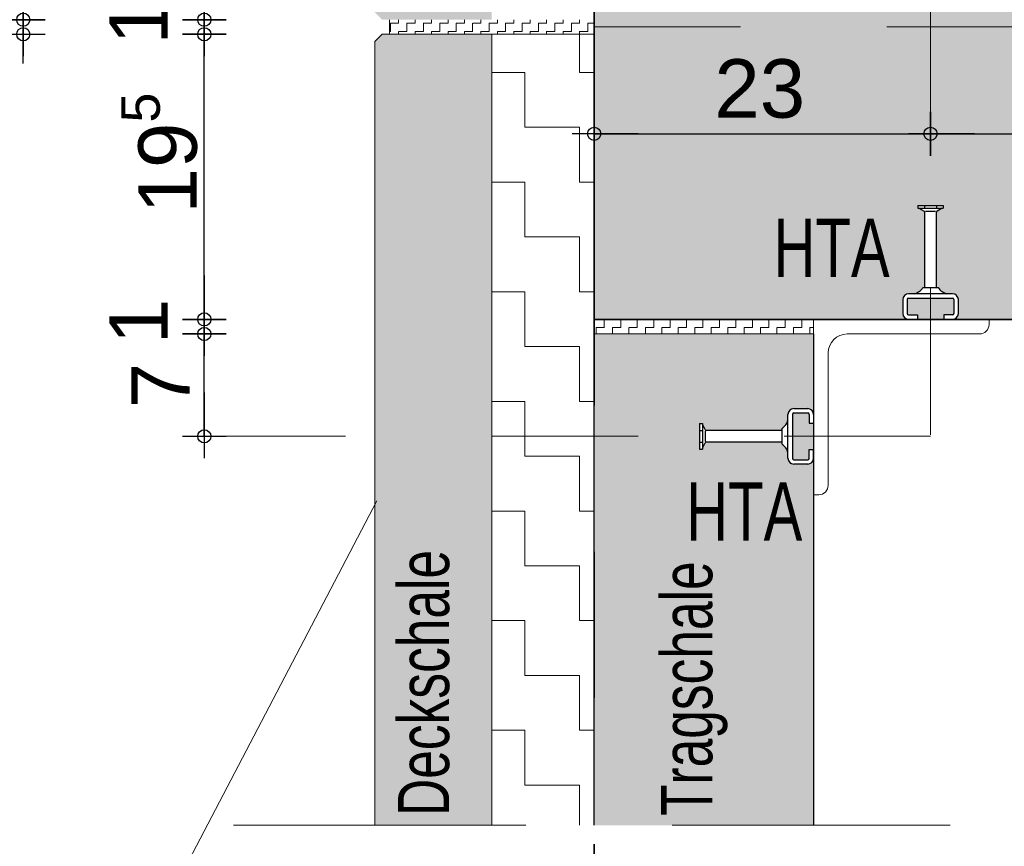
# Model space of a CAD drawing. Header units: metres. Extents: x 1314 to 1415, y -87 to -52.
# Tile 197 of 256: x 1400.355 to 1401.028, y -76.917 to -76.351. Entities that reach past the tile are written whole.
import ezdxf

# ---------------------------------------------------------------- set-up
doc = ezdxf.new("R2010")
doc.units = ezdxf.units.M
doc.header["$PDMODE"] = 65
for name, pattern in [('AUSGEZOGEN', [0]), ('GETRENNT2_S10', [0.045, 0.02, -0.01, 0, -0.005, 0, -0.01]), ('GETRENNT2_S6', [0.12, 0.07, -0.01, 0.01, -0.01, 0.01, -0.01]), ('STRICHLINIE2_S3', [0.275, 0.2, -0.075]), ('STRICHPUNKT2_S5', [0.5, 0.35, -0.05, 0.05, -0.05])]:
    doc.linetypes.add(name, pattern=pattern)
doc.layers.add('XR$9$_40732', color=7, linetype='Continuous')
doc.layers.add('XR$9$_42154', color=7, linetype='Continuous')
for name, color, linetype, lineweight in [('XR$9$Achsen', 4, 'AUSGEZOGEN', 13), ('XR$9$Fenster', 3, 'AUSGEZOGEN', 18), ('XR$9$Maßlinie 1_50', 7, 'AUSGEZOGEN', 25), ('XR$9$Muster', 4, 'AUSGEZOGEN', 13), ('XR$9$Möblierung', 4, 'AUSGEZOGEN', 13), ('XR$9$Text 1_100', 3, 'AUSGEZOGEN', 18), ('XR$9$Türen', 3, 'AUSGEZOGEN', 18), ('XR$9$Wand Mauerwerk tr_1', 42, 'AUSGEZOGEN', 18)]:
    doc.layers.add(name, color=color, linetype=linetype, lineweight=lineweight)
doc.styles.add('ARIAL', font='arial.ttf')
doc.dimstyles.new('DIMSTYLE_28', dxfattribs={"dimtxt": 0.04, "dimasz": 0.03, "dimexe": 0, "dimexo": 1e-06, "dimgap": 0.02, "dimtad": 2, "dimdec": 1, "dimlfac": 100, "dimrnd": 0.5, "dimzin": 4, "dimdsep": 46, "dimtxsty": 'ARIAL', "dimblk1": 'ALL_ML_KREIS', "dimblk2": 'ALL_ML_KREIS', "dimsah": 1, "dimcen": 0, "dimse1": 1, "dimse2": 1, "dimclrd": 7, "dimclre": 7, "dimclrt": 7, "dimadec": 0, "dimazin": 0, "dimtfac": 1, "dimtdec": 0, "dimtix": 1, "dimtmove": 2, "dimatfit": 3, "dimfxl": 0, "dimtzin": 0, "dimlwd": 0, "dimlwe": 25, "dimarcsym": 0})
doc.dimstyles.new('DIMSTYLE_29', dxfattribs={"dimtxt": 0.04, "dimasz": 0.03, "dimexe": 0, "dimexo": 1e-06, "dimgap": 0.02, "dimtad": 2, "dimdec": 1, "dimlfac": 100, "dimrnd": 0.5, "dimzin": 4, "dimdsep": 46, "dimtxsty": 'ARIAL', "dimblk1": 'ALL_ML_KREIS', "dimblk2": 'ALL_ML_KREIS', "dimsah": 1, "dimcen": 0, "dimse1": 1, "dimse2": 1, "dimclrd": 7, "dimclre": 7, "dimclrt": 7, "dimadec": 0, "dimazin": 0, "dimtfac": 1, "dimtdec": 0, "dimtix": 1, "dimtmove": 2, "dimatfit": 3, "dimfxl": 0, "dimtvp": 1.2, "dimtzin": 0, "dimlwd": 0, "dimlwe": 25, "dimarcsym": 0})
doc.dimstyles.new('DIMSTYLE_45', dxfattribs={"dimtxt": 0.04, "dimasz": 0.03, "dimexe": 0, "dimexo": 1e-06, "dimgap": 0.02, "dimtad": 2, "dimdec": 0, "dimlfac": 100, "dimrnd": 0.5, "dimzin": 12, "dimdsep": 46, "dimtxsty": 'ARIAL', "dimblk1": 'ALL_ML_KREIS', "dimblk2": 'ALL_ML_KREIS', "dimsah": 1, "dimcen": 0, "dimse1": 1, "dimse2": 1, "dimclrd": 7, "dimclre": 7, "dimclrt": 7, "dimadec": 0, "dimazin": 0, "dimtfac": 1, "dimtdec": 0, "dimtix": 1, "dimtmove": 2, "dimatfit": 3, "dimfxl": 0, "dimtzin": 0, "dimlwd": 0, "dimlwe": 25, "dimarcsym": 0})
doc.dimstyles.new('DIMSTYLE_62', dxfattribs={"dimtxt": 0.04, "dimasz": 0.03, "dimexe": 0, "dimexo": 1e-06, "dimgap": 0.02, "dimtad": 2, "dimdec": 1, "dimlfac": 100, "dimrnd": 0.5, "dimzin": 12, "dimdsep": 46, "dimtxsty": 'ARIAL', "dimblk1": 'ALL_ML_KREIS', "dimblk2": 'ALL_ML_KREIS', "dimsah": 1, "dimcen": 0, "dimse1": 1, "dimse2": 1, "dimclrd": 7, "dimclre": 7, "dimclrt": 7, "dimadec": 0, "dimazin": 0, "dimtfac": 1, "dimtdec": 0, "dimtix": 1, "dimtmove": 2, "dimatfit": 3, "dimfxl": 0, "dimtzin": 0, "dimlwd": 0, "dimlwe": 25, "dimarcsym": 0})
pattern_1 = [(90, (-0.01125, 0.01125), (-0.005625, 0.005625), [0.005625, -0.005625]), (180, (-0.01125, 0.01125), (-0.005625, -0.005625), [0.005625, -0.005625])]

# ---------------------------------------------------------------- blocks, each defined once
blk = doc.blocks.new('COMPLEXOBJECT_54')
at = {"layer": 'XR$9$_40732', "color": 3, "linetype": 'AUSGEZOGEN', "lineweight": 13, "transparency": 33554687}
for p, q in [((1401.01747, -76.55637), (1400.89747, -76.55637)), ((1400.89747, -76.55637), (1400.89747, -76.67637)), ((1401.01747, -76.55987), (1401.01747, -76.55637)), ((1400.92047, -76.56637), (1401.01097, -76.56637)), ((1400.90747, -76.66987), (1400.90747, -76.57937)), ((1400.89747, -76.62587), (1400.89747, -76.64537)), ((1400.89747, -76.67637), (1400.90097, -76.67637))]:
    blk.add_line(p, q, dxfattribs=at)
for centre, radius, start, end in [((1401.01097, -76.55987), 0.0065, 270, 0), ((1400.92047, -76.57937), 0.013, 90, 180), ((1400.90097, -76.66987), 0.0065, 270, 0)]:
    blk.add_arc(centre, radius, start, end, dxfattribs=at)
blk = doc.blocks.new('ALL_ML_KREIS')
at = {"color": 0, "linetype": 'ByBlock', "lineweight": -2}
for p, q in [((0, -0.5), (0, 0.5)), ((-1, 0), (0.5, 0))]:
    blk.add_line(p, q, dxfattribs=at)
blk.add_circle((0, 0), 0.15, dxfattribs=at)
blk = doc.blocks.new('*D562')
at = {"layer": 'DEFPOINTS', "color": 7, "linetype": 'AUSGEZOGEN', "lineweight": 25, "transparency": 33554687}
for p in [(1400.59747, -76.90247), (1400.89747, -76.90247), (1400.59747, -77.19122)]:
    blk.add_point(p, dxfattribs=at)
at = {"layer": 'XR$9$Maßlinie 1_50', "color": 7, "linetype": 'AUSGEZOGEN', "lineweight": -2, "transparency": 33554687}
blk.add_line((1400.59747, -77.19122), (1400.89747, -77.19122), dxfattribs=at)
at = {"layer": 'XR$9$Maßlinie 1_50', "color": 7, "linetype": 'AUSGEZOGEN', "lineweight": 25, "transparency": 33554687, "xscale": 0.03, "yscale": 0.03, "zscale": 0.03, "rotation": 180}
blk.add_blockref('ALL_ML_KREIS', (1400.59747, -77.19122), dxfattribs=at)
at = {"layer": 'XR$9$Maßlinie 1_50', "color": 7, "linetype": 'AUSGEZOGEN', "lineweight": 25, "transparency": 33554687, "xscale": 0.03, "yscale": 0.03, "zscale": 0.03}
blk.add_blockref('ALL_ML_KREIS', (1400.89747, -77.19122), dxfattribs=at)
at = {"layer": 'XR$9$Maßlinie 1_50', "color": 7, "linetype": 'AUSGEZOGEN', "lineweight": 25, "transparency": 33554687, "insert": (1400.74573, -77.16051), "char_height": 0.04, "width": 0.16, "attachment_point": 5, "style": 'ARIAL'}
blk.add_mtext('\\A1;{\\A1;{30\\H0.026400;\\S^ ;}}', dxfattribs=at)
blk = doc.blocks.new('*D565')
at = {"layer": 'DEFPOINTS', "color": 7, "linetype": 'AUSGEZOGEN', "lineweight": 25, "transparency": 33554687}
for p in [(1400.59747, -75.8897), (1400.67747, -76.11778), (1400.59747, -76.66742)]:
    blk.add_point(p, dxfattribs=at)
at = {"layer": 'XR$9$Maßlinie 1_50', "color": 7, "linetype": 'AUSGEZOGEN', "lineweight": -2, "transparency": 33554687}
blk.add_line((1400.59747, -75.8897), (1400.67747, -75.8897), dxfattribs=at)
at = {"layer": 'XR$9$Maßlinie 1_50', "color": 7, "linetype": 'AUSGEZOGEN', "lineweight": 25, "transparency": 33554687, "xscale": 0.03, "yscale": 0.03, "zscale": 0.03, "rotation": 180}
blk.add_blockref('ALL_ML_KREIS', (1400.59747, -75.8897), dxfattribs=at)
at = {"layer": 'XR$9$Maßlinie 1_50', "color": 7, "linetype": 'AUSGEZOGEN', "lineweight": 25, "transparency": 33554687, "xscale": 0.03, "yscale": 0.03, "zscale": 0.03}
blk.add_blockref('ALL_ML_KREIS', (1400.67747, -75.8897), dxfattribs=at)
at = {"layer": 'XR$9$Maßlinie 1_50', "color": 7, "linetype": 'AUSGEZOGEN', "lineweight": 25, "transparency": 33554687, "insert": (1400.63716, -75.85901), "char_height": 0.04, "width": 0.12, "attachment_point": 5, "style": 'ARIAL'}
blk.add_mtext('\\A1;{\\A1;{8\\H0.026400;\\S^ ;}}', dxfattribs=at)
blk = doc.blocks.new('*D566')
at = {"layer": 'DEFPOINTS', "color": 7, "linetype": 'AUSGEZOGEN', "lineweight": 25, "transparency": 33554687}
for p in [(1400.67747, -75.8897), (1400.67747, -76.11778), (1400.74747, -76.63013)]:
    blk.add_point(p, dxfattribs=at)
at = {"layer": 'XR$9$Maßlinie 1_50', "color": 7, "linetype": 'AUSGEZOGEN', "lineweight": -2, "transparency": 33554687}
blk.add_line((1400.67747, -75.8897), (1400.74747, -75.8897), dxfattribs=at)
at = {"layer": 'XR$9$Maßlinie 1_50', "color": 7, "linetype": 'AUSGEZOGEN', "lineweight": 25, "transparency": 33554687, "xscale": 0.03, "yscale": 0.03, "zscale": 0.03, "rotation": 180}
blk.add_blockref('ALL_ML_KREIS', (1400.67747, -75.8897), dxfattribs=at)
at = {"layer": 'XR$9$Maßlinie 1_50', "color": 7, "linetype": 'AUSGEZOGEN', "lineweight": 25, "transparency": 33554687, "xscale": 0.03, "yscale": 0.03, "zscale": 0.03}
blk.add_blockref('ALL_ML_KREIS', (1400.74747, -75.8897), dxfattribs=at)
at = {"layer": 'XR$9$Maßlinie 1_50', "color": 7, "linetype": 'AUSGEZOGEN', "lineweight": 25, "transparency": 33554687, "insert": (1400.7122, -75.8597), "char_height": 0.04, "width": 0.12, "attachment_point": 5, "style": 'ARIAL'}
blk.add_mtext('\\A1;{\\A1;{7\\H0.026400;\\S^ ;}}', dxfattribs=at)
blk = doc.blocks.new('*D567')
at = {"layer": 'DEFPOINTS', "color": 7, "linetype": 'AUSGEZOGEN', "lineweight": 25, "transparency": 33554687}
for p in [(1400.63548, -76.35137), (1400.35707, -76.36137), (1400.64265, -76.36137)]:
    blk.add_point(p, dxfattribs=at)
at = {"layer": 'XR$9$Maßlinie 1_50', "color": 7, "linetype": 'AUSGEZOGEN', "lineweight": -2, "transparency": 33554687}
blk.add_line((1400.35707, -76.36137), (1400.35707, -76.35137), dxfattribs=at)
at = {"layer": 'XR$9$Maßlinie 1_50', "color": 7, "linetype": 'AUSGEZOGEN', "lineweight": 25, "transparency": 33554687, "xscale": 0.03, "yscale": 0.03, "zscale": 0.03}
for p, rotation in [((1400.35707, -76.36137), 270), ((1400.35707, -76.35137), 90)]:
    blk.add_blockref('ALL_ML_KREIS', p, dxfattribs=dict(at, rotation=rotation))
at = {"layer": 'XR$9$Maßlinie 1_50', "color": 7, "linetype": 'AUSGEZOGEN', "lineweight": 25, "transparency": 33554687, "insert": (1400.31207, -76.35278), "char_height": 0.04, "width": 0.12, "attachment_point": 5, "rotation": 90, "style": 'ARIAL'}
blk.add_mtext('\\A1;{\\A1;{1\\H0.026400;\\S^ ;}}', dxfattribs=at)
blk = doc.blocks.new('*D568')
at = {"layer": 'DEFPOINTS', "color": 7, "linetype": 'AUSGEZOGEN', "lineweight": 25, "transparency": 33554687}
for p in [(1400.8143, -76.00637), (1400.35707, -76.35137), (1400.63548, -76.35137)]:
    blk.add_point(p, dxfattribs=at)
at = {"layer": 'XR$9$Maßlinie 1_50', "color": 7, "linetype": 'AUSGEZOGEN', "lineweight": -2, "transparency": 33554687}
blk.add_line((1400.35707, -76.35137), (1400.35707, -76.00637), dxfattribs=at)
at = {"layer": 'XR$9$Maßlinie 1_50', "color": 7, "linetype": 'AUSGEZOGEN', "lineweight": 25, "transparency": 33554687, "xscale": 0.03, "yscale": 0.03, "zscale": 0.03}
for p, rotation in [((1400.35707, -76.00637), 90), ((1400.35707, -76.35137), 270)]:
    blk.add_blockref('ALL_ML_KREIS', p, dxfattribs=dict(at, rotation=rotation))
at = {"layer": 'XR$9$Maßlinie 1_50', "color": 7, "linetype": 'AUSGEZOGEN', "lineweight": 25, "transparency": 33554687, "insert": (1400.32636, -76.1626), "char_height": 0.04, "width": 0.16, "attachment_point": 5, "rotation": 90, "style": 'ARIAL'}
blk.add_mtext('\\A1;{\\A1;{34\\H0.026400;\\S5^ ;}}', dxfattribs=at)
blk = doc.blocks.new('*D573')
at = {"layer": 'DEFPOINTS', "color": 7, "linetype": 'AUSGEZOGEN', "lineweight": 25, "transparency": 33554687}
for p in [(1400.67747, -76.87947), (1400.59747, -76.90247), (1400.59747, -77.06804)]:
    blk.add_point(p, dxfattribs=at)
at = {"layer": 'XR$9$Maßlinie 1_50', "color": 7, "linetype": 'AUSGEZOGEN', "lineweight": -2, "transparency": 33554687}
blk.add_line((1400.59747, -77.06804), (1400.67747, -77.06804), dxfattribs=at)
at = {"layer": 'XR$9$Maßlinie 1_50', "color": 7, "linetype": 'AUSGEZOGEN', "lineweight": 25, "transparency": 33554687, "xscale": 0.03, "yscale": 0.03, "zscale": 0.03, "rotation": 180}
blk.add_blockref('ALL_ML_KREIS', (1400.59747, -77.06804), dxfattribs=at)
at = {"layer": 'XR$9$Maßlinie 1_50', "color": 7, "linetype": 'AUSGEZOGEN', "lineweight": 25, "transparency": 33554687, "xscale": 0.03, "yscale": 0.03, "zscale": 0.03}
blk.add_blockref('ALL_ML_KREIS', (1400.67747, -77.06804), dxfattribs=at)
at = {"layer": 'XR$9$Maßlinie 1_50', "color": 7, "linetype": 'AUSGEZOGEN', "lineweight": 25, "transparency": 33554687, "insert": (1400.63716, -77.03736), "char_height": 0.04, "width": 0.12, "attachment_point": 5, "style": 'ARIAL'}
blk.add_mtext('\\A1;{\\A1;{8\\H0.026400;\\S^ ;}}', dxfattribs=at)
blk = doc.blocks.new('*D574')
at = {"layer": 'DEFPOINTS', "color": 7, "linetype": 'AUSGEZOGEN', "lineweight": 25, "transparency": 33554687}
for p in [(1400.74747, -76.86947), (1400.67747, -76.87947), (1400.67747, -77.06804)]:
    blk.add_point(p, dxfattribs=at)
at = {"layer": 'XR$9$Maßlinie 1_50', "color": 7, "linetype": 'AUSGEZOGEN', "lineweight": -2, "transparency": 33554687}
blk.add_line((1400.67747, -77.06804), (1400.74747, -77.06804), dxfattribs=at)
at = {"layer": 'XR$9$Maßlinie 1_50', "color": 7, "linetype": 'AUSGEZOGEN', "lineweight": 25, "transparency": 33554687, "xscale": 0.03, "yscale": 0.03, "zscale": 0.03, "rotation": 180}
blk.add_blockref('ALL_ML_KREIS', (1400.67747, -77.06804), dxfattribs=at)
at = {"layer": 'XR$9$Maßlinie 1_50', "color": 7, "linetype": 'AUSGEZOGEN', "lineweight": 25, "transparency": 33554687, "xscale": 0.03, "yscale": 0.03, "zscale": 0.03}
blk.add_blockref('ALL_ML_KREIS', (1400.74747, -77.06804), dxfattribs=at)
at = {"layer": 'XR$9$Maßlinie 1_50', "color": 7, "linetype": 'AUSGEZOGEN', "lineweight": 25, "transparency": 33554687, "insert": (1400.7122, -77.03804), "char_height": 0.04, "width": 0.12, "attachment_point": 5, "style": 'ARIAL'}
blk.add_mtext('\\A1;{\\A1;{7\\H0.026400;\\S^ ;}}', dxfattribs=at)
blk = doc.blocks.new('*D575')
at = {"layer": 'DEFPOINTS', "color": 7, "linetype": 'AUSGEZOGEN', "lineweight": 25, "transparency": 33554687}
for p in [(1400.89747, -76.85947), (1400.74747, -76.86947), (1400.74747, -77.06804)]:
    blk.add_point(p, dxfattribs=at)
at = {"layer": 'XR$9$Maßlinie 1_50', "color": 7, "linetype": 'AUSGEZOGEN', "lineweight": -2, "transparency": 33554687}
blk.add_line((1400.74747, -77.06804), (1400.89747, -77.06804), dxfattribs=at)
at = {"layer": 'XR$9$Maßlinie 1_50', "color": 7, "linetype": 'AUSGEZOGEN', "lineweight": 25, "transparency": 33554687, "xscale": 0.03, "yscale": 0.03, "zscale": 0.03, "rotation": 180}
blk.add_blockref('ALL_ML_KREIS', (1400.74747, -77.06804), dxfattribs=at)
at = {"layer": 'XR$9$Maßlinie 1_50', "color": 7, "linetype": 'AUSGEZOGEN', "lineweight": 25, "transparency": 33554687, "xscale": 0.03, "yscale": 0.03, "zscale": 0.03}
blk.add_blockref('ALL_ML_KREIS', (1400.89747, -77.06804), dxfattribs=at)
at = {"layer": 'XR$9$Maßlinie 1_50', "color": 7, "linetype": 'AUSGEZOGEN', "lineweight": 25, "transparency": 33554687, "insert": (1400.82051, -77.03736), "char_height": 0.04, "width": 0.16, "attachment_point": 5, "style": 'ARIAL'}
blk.add_mtext('\\A1;{\\A1;{15\\H0.026400;\\S^ ;}}', dxfattribs=at)
blk = doc.blocks.new('*D576')
at = {"layer": 'DEFPOINTS', "color": 7, "linetype": 'AUSGEZOGEN', "lineweight": 25, "transparency": 33554687}
for p in [(1401.69646, -76.55637), (1400.89747, -76.85947), (1400.89747, -77.06804)]:
    blk.add_point(p, dxfattribs=at)
at = {"layer": 'XR$9$Maßlinie 1_50', "color": 7, "linetype": 'AUSGEZOGEN', "lineweight": -2, "transparency": 33554687}
blk.add_line((1400.89747, -77.06804), (1401.69646, -77.06804), dxfattribs=at)
at = {"layer": 'XR$9$Maßlinie 1_50', "color": 7, "linetype": 'AUSGEZOGEN', "lineweight": 25, "transparency": 33554687, "xscale": 0.03, "yscale": 0.03, "zscale": 0.03, "rotation": 180}
blk.add_blockref('ALL_ML_KREIS', (1400.89747, -77.06804), dxfattribs=at)
at = {"layer": 'XR$9$Maßlinie 1_50', "color": 7, "linetype": 'AUSGEZOGEN', "lineweight": 25, "transparency": 33554687, "xscale": 0.03, "yscale": 0.03, "zscale": 0.03}
blk.add_blockref('ALL_ML_KREIS', (1401.69646, -77.06804), dxfattribs=at)
at = {"layer": 'XR$9$Maßlinie 1_50', "color": 7, "linetype": 'AUSGEZOGEN', "lineweight": 25, "transparency": 33554687, "insert": (1401.29522, -77.03736), "char_height": 0.04, "width": 0.16, "attachment_point": 5, "style": 'ARIAL'}
blk.add_mtext('\\A1;{\\A1;{80\\H0.026400;\\S^ ;}}', dxfattribs=at)
blk = doc.blocks.new('*D596')
at = {"layer": 'DEFPOINTS', "color": 7, "linetype": 'AUSGEZOGEN', "lineweight": 25, "transparency": 33554687}
for p in [(1400.85393, -76.56637), (1400.48086, -76.63637), (1400.74747, -76.63637)]:
    blk.add_point(p, dxfattribs=at)
at = {"layer": 'XR$9$Maßlinie 1_50', "color": 7, "linetype": 'AUSGEZOGEN', "lineweight": -2, "transparency": 33554687}
blk.add_line((1400.48086, -76.63637), (1400.48086, -76.56637), dxfattribs=at)
at = {"layer": 'XR$9$Maßlinie 1_50', "color": 7, "linetype": 'AUSGEZOGEN', "lineweight": 25, "transparency": 33554687, "xscale": 0.03, "yscale": 0.03, "zscale": 0.03}
for p, rotation in [((1400.48086, -76.56637), 90), ((1400.48086, -76.63637), 270)]:
    blk.add_blockref('ALL_ML_KREIS', p, dxfattribs=dict(at, rotation=rotation))
at = {"layer": 'XR$9$Maßlinie 1_50', "color": 7, "linetype": 'AUSGEZOGEN', "lineweight": 25, "transparency": 33554687, "insert": (1400.45086, -76.60164), "char_height": 0.04, "width": 0.12, "attachment_point": 5, "rotation": 90, "style": 'ARIAL'}
blk.add_mtext('\\A1;{\\A1;{7\\H0.026400;\\S^ ;}}', dxfattribs=at)
blk = doc.blocks.new('*D597')
at = {"layer": 'DEFPOINTS', "color": 7, "linetype": 'AUSGEZOGEN', "lineweight": 25, "transparency": 33554687}
for p in [(1400.93809, -76.55637), (1400.48086, -76.56637), (1400.85393, -76.56637)]:
    blk.add_point(p, dxfattribs=at)
at = {"layer": 'XR$9$Maßlinie 1_50', "color": 7, "linetype": 'AUSGEZOGEN', "lineweight": -2, "transparency": 33554687}
blk.add_line((1400.48086, -76.56637), (1400.48086, -76.55637), dxfattribs=at)
at = {"layer": 'XR$9$Maßlinie 1_50', "color": 7, "linetype": 'AUSGEZOGEN', "lineweight": 25, "transparency": 33554687, "xscale": 0.03, "yscale": 0.03, "zscale": 0.03}
for p, rotation in [((1400.48086, -76.56637), 270), ((1400.48086, -76.55637), 90)]:
    blk.add_blockref('ALL_ML_KREIS', p, dxfattribs=dict(at, rotation=rotation))
at = {"layer": 'XR$9$Maßlinie 1_50', "color": 7, "linetype": 'AUSGEZOGEN', "lineweight": 25, "transparency": 33554687, "insert": (1400.43586, -76.55778), "char_height": 0.04, "width": 0.12, "attachment_point": 5, "rotation": 90, "style": 'ARIAL'}
blk.add_mtext('\\A1;{\\A1;{1\\H0.026400;\\S^ ;}}', dxfattribs=at)
blk = doc.blocks.new('*D598')
at = {"layer": 'DEFPOINTS', "color": 7, "linetype": 'AUSGEZOGEN', "lineweight": 25, "transparency": 33554687}
for p in [(1400.64265, -76.36137), (1400.48086, -76.55637), (1400.93809, -76.55637)]:
    blk.add_point(p, dxfattribs=at)
at = {"layer": 'XR$9$Maßlinie 1_50', "color": 7, "linetype": 'AUSGEZOGEN', "lineweight": -2, "transparency": 33554687}
blk.add_line((1400.48086, -76.55637), (1400.48086, -76.36137), dxfattribs=at)
at = {"layer": 'XR$9$Maßlinie 1_50', "color": 7, "linetype": 'AUSGEZOGEN', "lineweight": 25, "transparency": 33554687, "xscale": 0.03, "yscale": 0.03, "zscale": 0.03}
for p, rotation in [((1400.48086, -76.36137), 90), ((1400.48086, -76.55637), 270)]:
    blk.add_blockref('ALL_ML_KREIS', p, dxfattribs=dict(at, rotation=rotation))
at = {"layer": 'XR$9$Maßlinie 1_50', "color": 7, "linetype": 'AUSGEZOGEN', "lineweight": 25, "transparency": 33554687, "insert": (1400.45018, -76.4426), "char_height": 0.04, "width": 0.16, "attachment_point": 5, "rotation": 90, "style": 'ARIAL'}
blk.add_mtext('\\A1;{\\A1;{19\\H0.026400;\\S5^ ;}}', dxfattribs=at)
blk = doc.blocks.new('*D599')
at = {"layer": 'DEFPOINTS', "color": 7, "linetype": 'AUSGEZOGEN', "lineweight": 25, "transparency": 33554687}
for p in [(1400.63988, -76.35137), (1400.48086, -76.36137), (1400.64265, -76.36137)]:
    blk.add_point(p, dxfattribs=at)
at = {"layer": 'XR$9$Maßlinie 1_50', "color": 7, "linetype": 'AUSGEZOGEN', "lineweight": -2, "transparency": 33554687}
blk.add_line((1400.48086, -76.36137), (1400.48086, -76.35137), dxfattribs=at)
at = {"layer": 'XR$9$Maßlinie 1_50', "color": 7, "linetype": 'AUSGEZOGEN', "lineweight": 25, "transparency": 33554687, "xscale": 0.03, "yscale": 0.03, "zscale": 0.03}
for p, rotation in [((1400.48086, -76.36137), 270), ((1400.48086, -76.35137), 90)]:
    blk.add_blockref('ALL_ML_KREIS', p, dxfattribs=dict(at, rotation=rotation))
at = {"layer": 'XR$9$Maßlinie 1_50', "color": 7, "linetype": 'AUSGEZOGEN', "lineweight": 25, "transparency": 33554687, "insert": (1400.43586, -76.35278), "char_height": 0.04, "width": 0.12, "attachment_point": 5, "rotation": 90, "style": 'ARIAL'}
blk.add_mtext('\\A1;{\\A1;{1\\H0.026400;\\S^ ;}}', dxfattribs=at)
blk = doc.blocks.new('*D600')
at = {"layer": 'DEFPOINTS', "color": 7, "linetype": 'AUSGEZOGEN', "lineweight": 25, "transparency": 33554687}
for p in [(1400.85325, -76.15637), (1400.48086, -76.35137), (1400.63988, -76.35137)]:
    blk.add_point(p, dxfattribs=at)
at = {"layer": 'XR$9$Maßlinie 1_50', "color": 7, "linetype": 'AUSGEZOGEN', "lineweight": -2, "transparency": 33554687}
blk.add_line((1400.48086, -76.35137), (1400.48086, -76.15637), dxfattribs=at)
at = {"layer": 'XR$9$Maßlinie 1_50', "color": 7, "linetype": 'AUSGEZOGEN', "lineweight": 25, "transparency": 33554687, "xscale": 0.03, "yscale": 0.03, "zscale": 0.03}
for p, rotation in [((1400.48086, -76.15637), 90), ((1400.48086, -76.35137), 270)]:
    blk.add_blockref('ALL_ML_KREIS', p, dxfattribs=dict(at, rotation=rotation))
at = {"layer": 'XR$9$Maßlinie 1_50', "color": 7, "linetype": 'AUSGEZOGEN', "lineweight": 25, "transparency": 33554687, "insert": (1400.45018, -76.2376), "char_height": 0.04, "width": 0.16, "attachment_point": 5, "rotation": 90, "style": 'ARIAL'}
blk.add_mtext('\\A1;{\\A1;{19\\H0.026400;\\S5^ ;}}', dxfattribs=at)
blk = doc.blocks.new('*D666')
at = {"layer": 'DEFPOINTS', "color": 7, "linetype": 'AUSGEZOGEN', "lineweight": 25, "transparency": 33554687}
for p in [(1400.74747, -76.42941), (1400.74747, -76.55637), (1400.97747, -76.55637)]:
    blk.add_point(p, dxfattribs=at)
at = {"layer": 'XR$9$Maßlinie 1_50', "color": 7, "linetype": 'AUSGEZOGEN', "lineweight": -2, "transparency": 33554687}
blk.add_line((1400.74747, -76.42941), (1400.97747, -76.42941), dxfattribs=at)
at = {"layer": 'XR$9$Maßlinie 1_50', "color": 7, "linetype": 'AUSGEZOGEN', "lineweight": 25, "transparency": 33554687, "xscale": 0.03, "yscale": 0.03, "zscale": 0.03, "rotation": 180}
blk.add_blockref('ALL_ML_KREIS', (1400.74747, -76.42941), dxfattribs=at)
at = {"layer": 'XR$9$Maßlinie 1_50', "color": 7, "linetype": 'AUSGEZOGEN', "lineweight": 25, "transparency": 33554687, "xscale": 0.03, "yscale": 0.03, "zscale": 0.03}
blk.add_blockref('ALL_ML_KREIS', (1400.97747, -76.42941), dxfattribs=at)
at = {"layer": 'XR$9$Maßlinie 1_50', "color": 7, "linetype": 'AUSGEZOGEN', "lineweight": 25, "transparency": 33554687, "insert": (1400.86066, -76.3987), "char_height": 0.04, "width": 0.08, "attachment_point": 5, "style": 'ARIAL'}
blk.add_mtext('\\A1;{23}', dxfattribs=at)
blk = doc.blocks.new('*D667')
at = {"layer": 'DEFPOINTS', "color": 7, "linetype": 'AUSGEZOGEN', "lineweight": 25, "transparency": 33554687}
for p in [(1400.97747, -76.42941), (1400.97747, -76.55637), (1401.22196, -76.55637)]:
    blk.add_point(p, dxfattribs=at)
at = {"layer": 'XR$9$Maßlinie 1_50', "color": 7, "linetype": 'AUSGEZOGEN', "lineweight": -2, "transparency": 33554687}
blk.add_line((1400.97747, -76.42941), (1401.22196, -76.42941), dxfattribs=at)
at = {"layer": 'XR$9$Maßlinie 1_50', "color": 7, "linetype": 'AUSGEZOGEN', "lineweight": 25, "transparency": 33554687, "xscale": 0.03, "yscale": 0.03, "zscale": 0.03, "rotation": 180}
blk.add_blockref('ALL_ML_KREIS', (1400.97747, -76.42941), dxfattribs=at)
at = {"layer": 'XR$9$Maßlinie 1_50', "color": 7, "linetype": 'AUSGEZOGEN', "lineweight": 25, "transparency": 33554687, "xscale": 0.03, "yscale": 0.03, "zscale": 0.03}
blk.add_blockref('ALL_ML_KREIS', (1401.22196, -76.42941), dxfattribs=at)
at = {"layer": 'XR$9$Maßlinie 1_50', "color": 7, "linetype": 'AUSGEZOGEN', "lineweight": 25, "transparency": 33554687, "insert": (1401.11599, -76.39941), "char_height": 0.04, "width": 0.16, "attachment_point": 5, "style": 'ARIAL'}
blk.add_mtext('\\A1;{\\A1;{24\\H0.026400;\\S5^ ;}}', dxfattribs=at)

msp = doc.modelspace()

# ---------------------------------------------------------------- hatches: boundary and pattern name
at = {"layer": 'XR$9$Fenster', "linetype": 'AUSGEZOGEN', "lineweight": 13, "transparency": 33554687}
for points in [[(1400.67747, -76.08637), (1401.74146, -76.08637), (1401.74146, -76.53086), (1401.74646, -76.53586), (1401.81646, -76.53586), (1401.82146, -76.53086), (1401.82146, -76.01137), (1401.81646, -76.00637), (1400.60247, -76.00637), (1400.59747, -76.01137), (1400.59747, -76.34637), (1400.60247, -76.35137), (1400.67747, -76.35137)], [(1400.59747, -76.90247), (1400.67747, -76.90247), (1400.67747, -76.36137), (1400.60247, -76.36137), (1400.59747, -76.36637)], [(1400.82147, -76.64437), (1400.82147, -76.6451), (1400.81957, -76.6451), (1400.81957, -76.62764), (1400.82147, -76.62764), (1400.82147, -76.62837), (1400.82334, -76.63194), (1400.82357, -76.63208), (1400.82357, -76.63237), (1400.87577, -76.63237), (1400.87577, -76.63112), (1400.87695, -76.6302), (1400.87798, -76.62912), (1400.87884, -76.62789), (1400.87997, -76.62562), (1400.87997, -76.62137), (1400.88016, -76.62013), (1400.88073, -76.61902), (1400.88162, -76.61813), (1400.88273, -76.61756), (1400.88397, -76.61737), (1400.89347, -76.61737), (1400.8947, -76.61756), (1400.89582, -76.61813), (1400.8967, -76.61902), (1400.89727, -76.62013), (1400.89747, -76.62137), (1400.89747, -76.56637), (1400.74747, -76.56637), (1400.74747, -76.90247), (1400.89747, -76.90247), (1400.89747, -76.65137), (1400.89727, -76.65261), (1400.8967, -76.65372), (1400.89582, -76.65461), (1400.8947, -76.65517), (1400.89347, -76.65537), (1400.88397, -76.65537), (1400.88273, -76.65517), (1400.88162, -76.65461), (1400.88073, -76.65372), (1400.88016, -76.65261), (1400.87997, -76.65137), (1400.87997, -76.64712), (1400.87884, -76.64485), (1400.87798, -76.64362), (1400.87695, -76.64254), (1400.87577, -76.64162), (1400.87577, -76.64037), (1400.82357, -76.64037), (1400.82357, -76.64066), (1400.82334, -76.6408)], [(1400.89747, -76.62737), (1400.89447, -76.62737), (1400.89447, -76.62137), (1400.89347, -76.62037), (1400.88397, -76.62037), (1400.88297, -76.62137), (1400.88297, -76.65137), (1400.88397, -76.65237), (1400.89347, -76.65237), (1400.89447, -76.65137), (1400.89447, -76.64537), (1400.89747, -76.64537)]]:
    msp.add_hatch(color=253, dxfattribs=at).paths.add_polyline_path(points)
at = {"layer": 'XR$9$Muster', "linetype": 'AUSGEZOGEN', "lineweight": 13, "transparency": 33554687}
h = msp.add_hatch(dxfattribs=at)
h.set_pattern_fill('MUSTER', color=4, scale=0.005625, angle=90, style=0, pattern_type=2)
h.set_pattern_definition(pattern_1)
h.paths.add_polyline_path([(1400.74747, -76.35137), (1400.60747, -76.35137), (1400.60747, -76.36137), (1400.74747, -76.36137)], flags=0)
h = msp.add_hatch(dxfattribs=at)
h.set_pattern_fill('MUSTER', color=4, scale=0.0375, style=0, pattern_type=2)
h.set_pattern_definition([(0, (0.075, 0.075), (0.0375, 0.0375), [0.0375, -0.0375]), (90, (0.075, 0.075), (-0.0375, 0.0375), [0.0375, -0.0375])])
h.paths.add_polyline_path([(1400.74747, -76.90247), (1400.74747, -76.36137), (1400.67747, -76.36137), (1400.67747, -76.90247)], flags=0)
h = msp.add_hatch(dxfattribs=at)
h.set_pattern_fill('MUSTER', color=4, scale=0.005625, angle=90, style=0, pattern_type=2)
h.set_pattern_definition(pattern_1)
h.paths.add_polyline_path([(1400.89747, -76.55637), (1400.74747, -76.55637), (1400.74747, -76.56637), (1400.89747, -76.56637)], flags=0)
at = {"layer": 'XR$9$Möblierung', "linetype": 'AUSGEZOGEN', "lineweight": 13, "transparency": 33554687}
for points in [[(1401.69569, -76.45902), (1401.69626, -76.46013), (1401.69646, -76.46137), (1401.69646, -76.15637), (1401.23696, -76.15637), (1401.23096, -76.15637), (1401.21296, -76.15637), (1401.20696, -76.15637), (1400.74747, -76.15637), (1400.74747, -76.55637), (1400.96247, -76.55637), (1400.96123, -76.55617), (1400.96012, -76.55561), (1400.95923, -76.55472), (1400.95866, -76.55361), (1400.95847, -76.55237), (1400.95847, -76.54287), (1400.95866, -76.54163), (1400.95923, -76.54052), (1400.96012, -76.53963), (1400.96123, -76.53906), (1400.96247, -76.53887), (1400.96672, -76.53887), (1400.96899, -76.53774), (1400.97021, -76.53689), (1400.9713, -76.53585), (1400.97222, -76.53467), (1400.97347, -76.53467), (1400.97347, -76.48247), (1400.97318, -76.48247), (1400.97304, -76.48224), (1400.96947, -76.48037), (1400.96874, -76.48037), (1400.96874, -76.47847), (1400.98619, -76.47847), (1400.98619, -76.48037), (1400.98547, -76.48037), (1400.9819, -76.48224), (1400.98176, -76.48247), (1400.98147, -76.48247), (1400.98147, -76.53467), (1400.98272, -76.53467), (1400.98364, -76.53585), (1400.98472, -76.53689), (1400.98595, -76.53774), (1400.98821, -76.53887), (1400.99247, -76.53887), (1400.9937, -76.53906), (1400.99482, -76.53963), (1400.9957, -76.54052), (1400.99627, -76.54163), (1400.99647, -76.54287), (1400.99647, -76.55237), (1400.99627, -76.55361), (1400.9957, -76.55472), (1400.99482, -76.55561), (1400.9937, -76.55617), (1400.99247, -76.55637), (1401.69646, -76.55637), (1401.69646, -76.49137), (1401.69626, -76.49261), (1401.69569, -76.49372), (1401.69481, -76.49461), (1401.69369, -76.49517), (1401.69246, -76.49537), (1401.68296, -76.49537), (1401.68172, -76.49517), (1401.6806, -76.49461), (1401.67972, -76.49372), (1401.67915, -76.49261), (1401.67896, -76.49137), (1401.67896, -76.48712), (1401.67783, -76.48485), (1401.67697, -76.48362), (1401.67594, -76.48254), (1401.67476, -76.48162), (1401.67476, -76.48037), (1401.62256, -76.48037), (1401.62256, -76.48066), (1401.62233, -76.4808), (1401.62046, -76.48437), (1401.62046, -76.4851), (1401.61856, -76.4851), (1401.61856, -76.46764), (1401.62046, -76.46764), (1401.62046, -76.46837), (1401.62233, -76.47194), (1401.62256, -76.47208), (1401.62256, -76.47237), (1401.67476, -76.47237), (1401.67476, -76.47112), (1401.67594, -76.4702), (1401.67697, -76.46912), (1401.67783, -76.46789), (1401.67896, -76.46562), (1401.67896, -76.46137), (1401.67915, -76.46013), (1401.67972, -76.45902), (1401.6806, -76.45813), (1401.68172, -76.45756), (1401.68296, -76.45737), (1401.69246, -76.45737), (1401.69369, -76.45756), (1401.69481, -76.45813)], [(1400.96147, -76.55237), (1400.96247, -76.55337), (1400.96847, -76.55337), (1400.96847, -76.55637), (1400.98647, -76.55637), (1400.98647, -76.55337), (1400.99247, -76.55337), (1400.99347, -76.55237), (1400.99347, -76.54287), (1400.99247, -76.54187), (1400.96247, -76.54187), (1400.96147, -76.54287)]]:
    msp.add_hatch(color=8, dxfattribs=at).paths.add_polyline_path(points)

# ---------------------------------------------------------------- linework, layer by layer
at = {"transparency": 33554687}
for p, q in [((1400.96874, -76.47847), (1400.98619, -76.47847)), ((1400.96874, -76.47847), (1400.96874, -76.48037)), ((1400.96874, -76.48037), (1400.98619, -76.48037)), ((1400.96947, -76.48037), (1400.97304, -76.48224)), ((1400.97339, -76.47872), (1400.97339, -76.48012)), ((1400.97347, -76.53467), (1400.97347, -76.48295)), ((1400.98095, -76.48247), (1400.97399, -76.48247)), ((1400.98147, -76.53467), (1400.98147, -76.48295)), ((1400.98154, -76.47872), (1400.98154, -76.48012)), ((1400.98547, -76.48037), (1400.9819, -76.48224)), ((1400.98619, -76.47847), (1400.98619, -76.48037)), ((1400.97222, -76.53467), (1400.98272, -76.53467)), ((1400.95847, -76.54287), (1400.95847, -76.55237)), ((1400.96147, -76.54287), (1400.96147, -76.55237)), ((1400.99247, -76.53887), (1400.96247, -76.53887)), ((1400.96247, -76.54187), (1400.99247, -76.54187)), ((1400.99347, -76.54287), (1400.99347, -76.55237)), ((1400.99647, -76.55237), (1400.99647, -76.54287)), ((1400.96247, -76.55337), (1400.96847, -76.55337)), ((1400.96247, -76.55637), (1400.96847, -76.55637)), ((1400.96847, -76.55337), (1400.96847, -76.55637)), ((1400.98647, -76.55337), (1400.98647, -76.55637)), ((1400.99247, -76.55337), (1400.98647, -76.55337)), ((1400.99247, -76.55637), (1400.98647, -76.55637)), ((1400.88397, -76.61737), (1400.89347, -76.61737)), ((1400.87997, -76.65137), (1400.87997, -76.62137)), ((1400.88297, -76.62137), (1400.88297, -76.65137)), ((1400.88397, -76.62037), (1400.89347, -76.62037)), ((1400.89447, -76.62137), (1400.89447, -76.62737)), ((1400.89747, -76.62137), (1400.89747, -76.62737)), ((1400.81957, -76.62764), (1400.81957, -76.6451)), ((1400.81957, -76.62764), (1400.82147, -76.62764)), ((1400.81982, -76.63229), (1400.82122, -76.63229)), ((1400.82147, -76.62764), (1400.82147, -76.6451)), ((1400.82147, -76.62837), (1400.82334, -76.63194)), ((1400.87577, -76.63112), (1400.87577, -76.64162)), ((1400.89447, -76.62737), (1400.89747, -76.62737)), ((1400.82357, -76.63985), (1400.82357, -76.63289)), ((1400.87577, -76.63237), (1400.82405, -76.63237)), ((1400.81957, -76.6451), (1400.82147, -76.6451)), ((1400.81982, -76.64044), (1400.82122, -76.64044)), ((1400.82147, -76.64437), (1400.82334, -76.6408)), ((1400.87577, -76.64037), (1400.82405, -76.64037)), ((1400.89447, -76.64537), (1400.89747, -76.64537)), ((1400.89447, -76.65137), (1400.89447, -76.64537)), ((1400.89747, -76.65137), (1400.89747, -76.64537)), ((1400.88397, -76.65237), (1400.89347, -76.65237)), ((1400.89347, -76.65537), (1400.88397, -76.65537))]:
    msp.add_line(p, q, dxfattribs=at)
at = {"color": 7, "linetype": 'AUSGEZOGEN', "lineweight": 35, "transparency": 33554687}
msp.add_lwpolyline([(1400.74747, -76.15637), (1401.69646, -76.15637), (1401.69646, -76.55637), (1400.74747, -76.55637), (1400.74747, -76.15637)], close=True, dxfattribs=at)
at = {"transparency": 33554687}
for centre, radius, start, end in [((1400.97267, -76.48295), 0.0008, 0, 62.30053), ((1400.98227, -76.48295), 0.0008, 117.69947, 180), ((1400.96388, -76.52915), 0.01, 283.51077, 326.47327), ((1400.99105, -76.52915), 0.01, 213.52673, 256.48923), ((1400.96247, -76.54287), 0.004, 90, 180), ((1400.96247, -76.54287), 0.001, 90, 180), ((1400.99247, -76.54287), 0.004, 0, 90), ((1400.99247, -76.54287), 0.001, 0, 90), ((1400.96247, -76.55237), 0.004, 180, 270), ((1400.96247, -76.55237), 0.001, 180, 270), ((1400.99247, -76.55237), 0.004, 270, 0), ((1400.99247, -76.55237), 0.001, 270, 0), ((1400.88397, -76.62137), 0.004, 90, 180), ((1400.89347, -76.62137), 0.004, 0, 90), ((1400.87024, -76.62278), 0.01, 303.52673, 346.48923), ((1400.88397, -76.62137), 0.001, 90, 180), ((1400.89347, -76.62137), 0.001, 0, 90), ((1400.82405, -76.63157), 0.0008, 207.69947, 270), ((1400.82405, -76.64117), 0.0008, 90, 152.30053), ((1400.87024, -76.64996), 0.01, 13.51077, 56.47327), ((1400.88397, -76.65137), 0.004, 180, 270), ((1400.88397, -76.65137), 0.001, 180, 270), ((1400.89347, -76.65137), 0.004, 270, 0), ((1400.89347, -76.65137), 0.001, 270, 0)]:
    msp.add_arc(centre, radius, start, end, dxfattribs=at)
at = {"layer": 'XR$9$_42154', "color": 7, "linetype": 'STRICHLINIE2_S3', "lineweight": 13, "transparency": 33554687}
msp.add_line((1400.50082, -76.90247), (1400.99082, -76.90247), dxfattribs=at)
at = {"layer": 'XR$9$Achsen', "color": 4, "linetype": 'STRICHPUNKT2_S5', "lineweight": 35, "transparency": 33554687}
msp.add_line((1400.74747, -77.26537), (1400.74747, -75.56353), dxfattribs=at)
at = {"layer": 'XR$9$Möblierung', "color": 4, "linetype": 'GETRENNT2_S6', "lineweight": 18, "transparency": 33554687}
msp.add_line((1400.74747, -76.35637), (1401.69646, -76.35637), dxfattribs=at)
at = {"layer": 'XR$9$Türen', "color": 4, "linetype": 'AUSGEZOGEN', "lineweight": 13, "transparency": 33554687}
msp.add_line((1400.74747, -76.56637), (1400.89747, -76.56637), dxfattribs=at)
at = {"layer": 'XR$9$Wand Mauerwerk tr_1', "color": 7, "linetype": 'GETRENNT2_S10', "lineweight": 13, "transparency": 33554687}
for p, q in [((1400.97747, -76.63536), (1400.97747, -76.26054)), ((1400.97747, -76.63637), (1400.42747, -76.63637))]:
    msp.add_line(p, q, dxfattribs=at)
at = {"layer": 'XR$9$Wand Mauerwerk tr_1', "color": 7, "linetype": 'AUSGEZOGEN', "lineweight": 13, "transparency": 33554687}
for p, q in [((1400.60747, -76.36137), (1400.60747, -76.35137)), ((1400.45905, -76.94814), (1400.59883, -76.68057))]:
    msp.add_line(p, q, dxfattribs=at)
at = {"layer": 'XR$9$Wand Mauerwerk tr_1', "color": 7, "linetype": 'AUSGEZOGEN', "lineweight": 18, "transparency": 33554687}
for p, q in [((1400.59747, -76.36637), (1400.60247, -76.36137)), ((1400.74747, -76.36137), (1400.60247, -76.36137)), ((1400.67747, -76.90247), (1400.67747, -76.36137)), ((1400.59747, -76.90247), (1400.59747, -76.36637)), ((1400.74747, -76.56637), (1400.74747, -76.55637)), ((1400.89747, -76.56637), (1400.89747, -76.55637))]:
    msp.add_line(p, q, dxfattribs=at)
at = {"layer": 'XR$9$Wand Mauerwerk tr_1', "color": 7, "linetype": 'AUSGEZOGEN', "lineweight": 25, "transparency": 33554687}
for p, q in [((1400.74747, -76.90247), (1400.74747, -76.56637)), ((1400.89747, -76.56637), (1400.89747, -76.90247))]:
    msp.add_line(p, q, dxfattribs=at)

# ---------------------------------------------------------------- block references
at = {"layer": 'XR$9$_40732', "color": 3, "linetype": 'AUSGEZOGEN', "lineweight": 13, "transparency": 33554687}
msp.add_blockref('COMPLEXOBJECT_54', (0, 0), dxfattribs=at)

# ---------------------------------------------------------------- texts
at = {"layer": 'XR$9$Text 1_100', "color": 3, "linetype": 'AUSGEZOGEN', "lineweight": 18, "transparency": 33554687, "char_height": 0.04, "width": 0.0942501, "attachment_point": 7, "style": 'ARIAL'}
for insert in [(1400.87016, -76.52747), (1400.81043, -76.70776)]:
    msp.add_mtext('\\W0.71;HTA', dxfattribs=dict(at, insert=insert))
at = {"layer": 'XR$9$Text 1_100', "color": 3, "linetype": 'AUSGEZOGEN', "lineweight": 18, "transparency": 33554687, "char_height": 0.035, "attachment_point": 7, "rotation": 90, "style": 'ARIAL'}
for s, insert, width in [('\\W0.72;Deckschale', (1400.64878, -76.89604), 0.1942318), ('\\W0.72;Tragschale', (1400.83878, -76.89604), 0.186306)]:
    msp.add_mtext(s, dxfattribs=dict(at, insert=insert, width=width))

# ---------------------------------------------------------------- dimensions: what is measured, and where the dimension line sits
at = {"layer": 'XR$9$Maßlinie 1_50', "color": 7, "linetype": 'AUSGEZOGEN', "lineweight": 25, "transparency": 33554687}
for base, p1, p2, dimstyle, picture, middle in [((1400.67747, -75.8897), (1400.59747, -76.66742), (1400.67747, -76.11778), 'DIMSTYLE_29', '*D565', (1400.63716, -75.85901)), ((1400.74747, -75.8897), (1400.67747, -76.11778), (1400.74747, -76.63013), 'DIMSTYLE_29', '*D566', (1400.7122, -75.8597)), ((1401.22196, -76.42941), (1400.97747, -76.55637), (1401.22196, -76.55637), 'DIMSTYLE_62', '*D667', (1401.11599, -76.39941)), ((1400.97747, -76.42941), (1400.74747, -76.55637), (1400.97747, -76.55637), 'DIMSTYLE_45', '*D666', (1400.86066, -76.3987)), ((1401.69646, -77.06804), (1400.89747, -76.85947), (1401.69646, -76.55637), 'DIMSTYLE_28', '*D576', (1401.29522, -77.03736)), ((1400.89747, -77.06804), (1400.74747, -76.86947), (1400.89747, -76.85947), 'DIMSTYLE_28', '*D575', (1400.82051, -77.03736)), ((1400.74747, -77.06804), (1400.67747, -76.87947), (1400.74747, -76.86947), 'DIMSTYLE_29', '*D574', (1400.7122, -77.03804)), ((1400.67747, -77.06804), (1400.59747, -76.90247), (1400.67747, -76.87947), 'DIMSTYLE_29', '*D573', (1400.63716, -77.03736)), ((1400.89747, -77.19122), (1400.59747, -76.90247), (1400.89747, -76.90247), 'DIMSTYLE_28', '*D562', (1400.74573, -77.16051))]:
    dim = msp.add_linear_dim(base=base, p1=p1, p2=p2, dimstyle=dimstyle, override={"dimpost": '<>', "dimclrd": 7, "dimclre": 7, "dimclrt": 7, "dimlwd": 0, "dimlwe": 25}, dxfattribs=at)
    dim.commit()
    dim.dimension.update_dxf_attribs({"geometry": picture, "text_midpoint": middle, "dimtype": 160})
for base, p1, p2, dimstyle, picture, middle in [((1400.35707, -76.00637), (1400.63548, -76.35137), (1400.8143, -76.00637), 'DIMSTYLE_28', '*D568', (1400.32636, -76.1626)), ((1400.48086, -76.15637), (1400.63987, -76.35137), (1400.85324, -76.15637), 'DIMSTYLE_28', '*D600', (1400.45018, -76.2376)), ((1400.35707, -76.35137), (1400.64265, -76.36137), (1400.63548, -76.35137), 'DIMSTYLE_29', '*D567', (1400.31207, -76.35278)), ((1400.48086, -76.35137), (1400.64265, -76.36137), (1400.63987, -76.35137), 'DIMSTYLE_29', '*D599', (1400.43586, -76.35278)), ((1400.48086, -76.36137), (1400.93809, -76.55637), (1400.64265, -76.36137), 'DIMSTYLE_28', '*D598', (1400.45018, -76.4426)), ((1400.48086, -76.55637), (1400.85393, -76.56637), (1400.93809, -76.55637), 'DIMSTYLE_29', '*D597', (1400.43586, -76.55778)), ((1400.48086, -76.56637), (1400.74747, -76.63637), (1400.85393, -76.56637), 'DIMSTYLE_29', '*D596', (1400.45086, -76.60164))]:
    dim = msp.add_linear_dim(base=base, p1=p1, p2=p2, angle=90, dimstyle=dimstyle, override={"dimpost": '<>', "dimclrd": 7, "dimclre": 7, "dimclrt": 7, "dimlwd": 0, "dimlwe": 25}, dxfattribs=at)
    dim.commit()
    dim.dimension.update_dxf_attribs({"geometry": picture, "text_midpoint": middle, "dimtype": 160})

doc.saveas('drawing.dxf')
